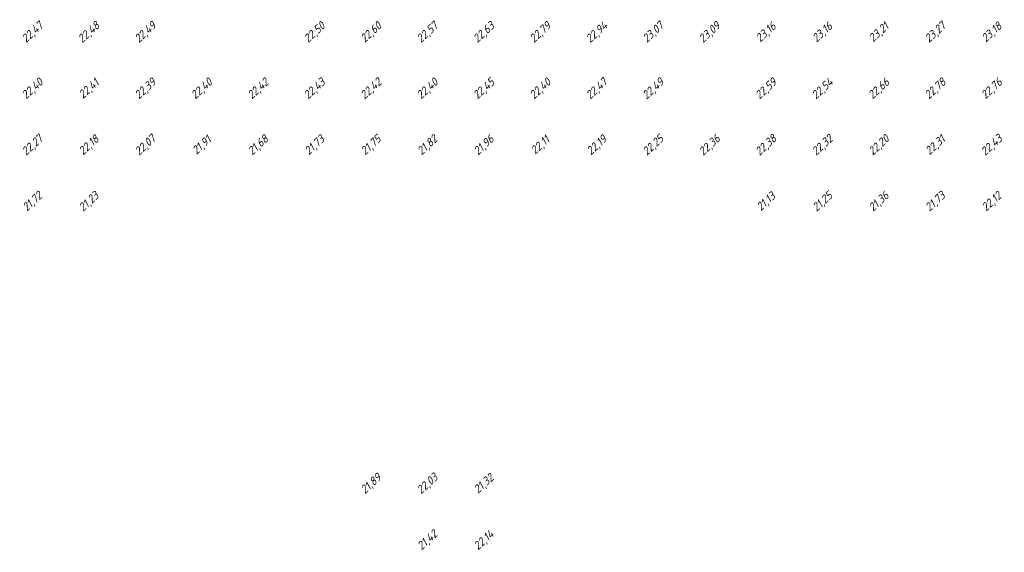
# Model space of a CAD drawing. Extents: x 184522 to 186797, y 346612 to 349107.
# Tile 3 of 27: x 184702 to 184877, y 347132 to 347227. Entities that reach past the tile are written whole.
import ezdxf
from ezdxf.enums import TextEntityAlignment as Align

# ---------------------------------------------------------------- set-up
doc = ezdxf.new("R2010")
doc.units = 0
doc.header["$MEASUREMENT"] = 0
doc.layers.add('ahn_5x5', color=252, linetype='Continuous')
doc.styles.add('ENV-P', font='ISOCP.SHX')

msp = doc.modelspace()

# ---------------------------------------------------------------- texts
at = {"layer": 'ahn_5x5', "style": 'ENV-P', "oblique": 15, "width": 1.035276}
for s, p in [('22,47', (184705, 347223.82)), ('22,48', (184715, 347223.82)), ('22,49', (184725, 347223.82)), ('22,50', (184755, 347223.82)), ('22,60', (184765, 347223.82)), ('22,57', (184775, 347223.82)), ('22,63', (184785, 347223.82)), ('22,79', (184795, 347223.82)), ('22,94', (184805, 347223.82)), ('23,07', (184815, 347223.82)), ('23,09', (184825, 347223.82)), ('23,16', (184835, 347223.82)), ('23,16', (184845, 347223.82)), ('23,21', (184855, 347223.82)), ('23,27', (184865, 347223.82)), ('23,18', (184875, 347223.82)), ('22,40', (184705, 347213.82)), ('22,41', (184715, 347213.82)), ('22,39', (184725, 347213.82)), ('22,40', (184735, 347213.82)), ('22,42', (184745, 347213.82)), ('22,43', (184755, 347213.82)), ('22,42', (184765, 347213.82)), ('22,40', (184775, 347213.82)), ('22,45', (184785, 347213.82)), ('22,40', (184795, 347213.82)), ('22,47', (184805, 347213.82)), ('22,49', (184815, 347213.82)), ('22,59', (184835, 347213.82)), ('22,54', (184845, 347213.82)), ('22,66', (184855, 347213.82)), ('22,78', (184865, 347213.82)), ('22,76', (184875, 347213.82)), ('22,27', (184705, 347203.82)), ('22,18', (184715, 347203.82)), ('22,07', (184725, 347203.82)), ('21,91', (184735, 347203.82)), ('21,68', (184745, 347203.82)), ('21,73', (184755, 347203.82)), ('21,75', (184765, 347203.82)), ('21,82', (184775, 347203.82)), ('21,96', (184785, 347203.82)), ('22,11', (184795, 347203.82)), ('22,19', (184805, 347203.82)), ('22,25', (184815, 347203.82)), ('22,36', (184825, 347203.82)), ('22,38', (184835, 347203.82)), ('22,32', (184845, 347203.82)), ('22,20', (184855, 347203.82)), ('22,31', (184865, 347203.82)), ('22,43', (184875, 347203.82)), ('21,72', (184705, 347193.82)), ('21,23', (184715, 347193.82)), ('21,13', (184835, 347193.82)), ('21,25', (184845, 347193.82)), ('21,36', (184855, 347193.82)), ('21,73', (184865, 347193.82)), ('22,12', (184875, 347193.82)), ('21,89', (184765, 347143.82)), ('22,03', (184775, 347143.82)), ('21,32', (184785, 347143.82)), ('21,42', (184775, 347133.82)), ('22,14', (184785, 347133.82))]:
    msp.add_text(s, height=1.449, rotation=42.4175, dxfattribs=at).set_placement(p, align=Align.BOTTOM_CENTER)

doc.saveas('drawing.dxf')
